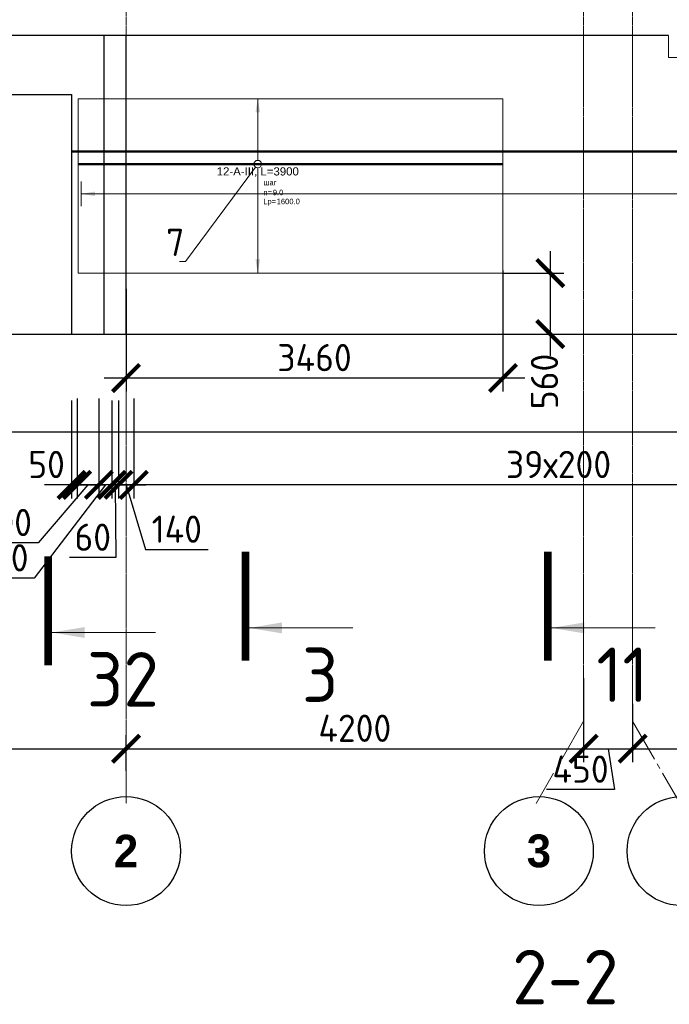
# Model space of a CAD drawing. Header units: millimetres. Extents: x 376598 to 1249954, y -318491 to -22134.
# Tile 205 of 256: x 584992 to 590956, y -49437 to -40401. Entities that reach past the tile are written whole.
import ezdxf
from ezdxf import colors
from ezdxf.entities.mleader import LeaderData, LeaderLine
from ezdxf.enums import TextEntityAlignment as Align
from ezdxf.math import Vec2, Vec3

# ---------------------------------------------------------------- set-up
doc = ezdxf.new("R2010")
doc.units = ezdxf.units.MM
doc.set_wipeout_variables(frame=1)
for name, pattern in [('______5', [1100, 800, -100, 100, -100]), ('________', [0]), ('ACAD_ISO02W100', [15, 12, -3]), ('осевая', [50.8, 31.75, -6.35, 6.35, -6.35])]:
    doc.linetypes.add(name, pattern=pattern)
for name, color, linetype, lineweight in [('Standard', 7, 'Continuous', 25), ('АрмСтер', 2, 'Continuous', 50), ('Оси', 40, '______5', 18), ('подоснова', 151, 'Continuous', 5), ('РАЗМЕРЫ', 1, 'Continuous', 9), ('Узлы', 7, 'Continuous', 0)]:
    doc.layers.add(name, color=color, linetype=linetype, lineweight=lineweight)
doc.layers.add('АрмСтер_атрибуты', color=2, linetype='Continuous', lineweight=0, plot=False)
doc.styles.add('Century Gothic', font='GOTHIC.TTF')
doc.styles.add('GOST-2.304_Type-B', font='GOST_Common.ttf')
doc.styles.get("Standard").update_dxf_attribs({"font": 'arial.ttf'})
doc.styles.add('Аннотативный', font='arial.ttf')
doc.dimstyles.new('СПДС', dxfattribs={"dimscale": 100, "dimtxt": 2.5, "dimasz": 2.5, "dimexe": 1.25, "dimexo": 0, "dimtad": 1, "dimdec": 0, "dimtxsty": 'GOST-2.304_Type-B', "dimblk": 'ARCHTICK', "dimcen": 2.5, "dimdle": 2, "dimadec": 0, "dimazin": 2, "dimtfac": 0.75, "dimtdec": 0, "dimtmove": 1, "dimatfit": 3, "dimfxl": 1, "dimtolj": 1, "dimarcsym": 1})

# ---------------------------------------------------------------- blocks, each defined once
blk = doc.blocks.new('NSY101')
at = {"color": 0, "linetype": 'ByBlock', "lineweight": -2}
blk.add_circle((0, 0), 50, dxfattribs=at)
blk = doc.blocks.new('_ArchTick')
at = {"color": 0, "linetype": 'ByBlock', "const_width": 0.15}
blk.add_lwpolyline([(-0.5, -0.5), (0.5, 0.5)], dxfattribs=at)
blk = doc.blocks.new('*D2431')
at = {"layer": 'DEFPOINTS', "color": 0, "lineweight": 0, "transparency": 16777216}
for p in [(581868.5, -46787.3), (585968.5, -47090.9), (585968.5, -47293.5)]:
    blk.add_point(p, dxfattribs=at)
at = {"layer": 'РАЗМЕРЫ', "color": 0, "lineweight": -2, "transparency": 16777216}
for p, q in [((581868.5, -46787.3), (581868.5, -47215.9)), ((585968.5, -47293.5), (585968.5, -46965.9)), ((581668.5, -47090.9), (586168.5, -47090.9))]:
    blk.add_line(p, q, dxfattribs=at)
at = {"layer": 'РАЗМЕРЫ', "color": 0, "lineweight": -2, "transparency": 16777216, "xscale": 250, "yscale": 250, "zscale": 250, "rotation": 180}
blk.add_blockref('_ArchTick', (581868.5, -47090.9), dxfattribs=at)
at = {"layer": 'РАЗМЕРЫ', "color": 0, "lineweight": -2, "transparency": 16777216, "xscale": 250, "yscale": 250, "zscale": 250}
blk.add_blockref('_ArchTick', (585968.5, -47090.9), dxfattribs=at)
at = {"layer": 'РАЗМЕРЫ', "color": 0, "lineweight": 0, "transparency": 16777216, "insert": (583918.5, -46903.4), "char_height": 250, "attachment_point": 5, "style": 'GOST-2.304_Type-B'}
blk.add_mtext('\\A1;4100', dxfattribs=at)
blk = doc.blocks.new('*D2432')
at = {"layer": 'DEFPOINTS', "color": 0, "lineweight": 0, "transparency": 16777216}
for p in [(590168.5, -46710.2), (590168.5, -47090.9), (585968.5, -47293.5)]:
    blk.add_point(p, dxfattribs=at)
at = {"layer": 'РАЗМЕРЫ', "color": 0, "lineweight": -2, "transparency": 16777216}
for p, q in [((590168.5, -46710.2), (590168.5, -47215.9)), ((585968.5, -47293.5), (585968.5, -46965.9)), ((585768.5, -47090.9), (590368.5, -47090.9))]:
    blk.add_line(p, q, dxfattribs=at)
at = {"layer": 'РАЗМЕРЫ', "color": 0, "lineweight": -2, "transparency": 16777216, "xscale": 250, "yscale": 250, "zscale": 250, "rotation": 180}
blk.add_blockref('_ArchTick', (585968.5, -47090.9), dxfattribs=at)
at = {"layer": 'РАЗМЕРЫ', "color": 0, "lineweight": -2, "transparency": 16777216, "xscale": 250, "yscale": 250, "zscale": 250}
blk.add_blockref('_ArchTick', (590168.5, -47090.9), dxfattribs=at)
at = {"layer": 'РАЗМЕРЫ', "color": 0, "lineweight": 0, "transparency": 16777216, "insert": (588068.5, -46903.4), "char_height": 250, "attachment_point": 5, "style": 'GOST-2.304_Type-B'}
blk.add_mtext('\\A1;4200', dxfattribs=at)
blk = doc.blocks.new('*D1979')
at = {"layer": 'DEFPOINTS', "color": 0, "lineweight": 0, "transparency": 16777216}
for p in [(590168.5, -46443.2), (590618.5, -47090.9), (590618.5, -47090.9)]:
    blk.add_point(p, dxfattribs=at)
at = {"layer": 'РАЗМЕРЫ', "color": 0, "lineweight": -2, "transparency": 16777216}
for p, q in [((590168.5, -46443.2), (590168.5, -47215.9)), ((589968.5, -47090.9), (590818.5, -47090.9)), ((590393.5, -47090.9), (590453.4, -47465.9)), ((590618.5, -47090.9), (590618.5, -47215.9)), ((590453.4, -47465.9), (589828.4, -47465.9))]:
    blk.add_line(p, q, dxfattribs=at)
at = {"layer": 'РАЗМЕРЫ', "color": 0, "lineweight": -2, "transparency": 16777216, "xscale": 250, "yscale": 250, "zscale": 250, "rotation": 180}
blk.add_blockref('_ArchTick', (590168.5, -47090.9), dxfattribs=at)
at = {"layer": 'РАЗМЕРЫ', "color": 0, "lineweight": -2, "transparency": 16777216, "xscale": 250, "yscale": 250, "zscale": 250}
blk.add_blockref('_ArchTick', (590618.5, -47090.9), dxfattribs=at)
at = {"layer": 'РАЗМЕРЫ', "color": 0, "lineweight": 0, "transparency": 16777216, "insert": (590140.9, -47278.4), "char_height": 250, "attachment_point": 5, "style": 'GOST-2.304_Type-B'}
blk.add_mtext('\\A1;450', dxfattribs=at)
blk = doc.blocks.new('*D2433')
at = {"layer": 'DEFPOINTS', "color": 0, "lineweight": 0, "transparency": 16777216}
for p in [(590618.5, -46679.4), (595218.5, -47090.9), (595218.5, -47220)]:
    blk.add_point(p, dxfattribs=at)
at = {"layer": 'РАЗМЕРЫ', "color": 0, "lineweight": -2, "transparency": 16777216}
for p, q in [((590618.5, -46679.4), (590618.5, -47215.9)), ((595218.5, -47220), (595218.5, -46965.9)), ((590418.5, -47090.9), (595418.5, -47090.9))]:
    blk.add_line(p, q, dxfattribs=at)
at = {"layer": 'РАЗМЕРЫ', "color": 0, "lineweight": -2, "transparency": 16777216, "xscale": 250, "yscale": 250, "zscale": 250, "rotation": 180}
blk.add_blockref('_ArchTick', (590618.5, -47090.9), dxfattribs=at)
at = {"layer": 'РАЗМЕРЫ', "color": 0, "lineweight": -2, "transparency": 16777216, "xscale": 250, "yscale": 250, "zscale": 250}
blk.add_blockref('_ArchTick', (595218.5, -47090.9), dxfattribs=at)
at = {"layer": 'РАЗМЕРЫ', "color": 0, "lineweight": 0, "transparency": 16777216, "insert": (592918.5, -46903.4), "char_height": 250, "attachment_point": 5, "style": 'GOST-2.304_Type-B'}
blk.add_mtext('\\A1;4600', dxfattribs=at)
blk = doc.blocks.new('*D2014')
at = {"layer": 'DEFPOINTS', "color": 0, "lineweight": 0, "transparency": 16777216}
for p in [(586038.4, -43876.6, -720), (593838.4, -43876.6, -720), (586038.4, -44669.9)]:
    blk.add_point(p, dxfattribs=at)
at = {"layer": 'РАЗМЕРЫ', "color": 0, "lineweight": -2, "transparency": 16777216}
for p, q in [((586038.4, -43876.6), (586038.4, -44794.9)), ((593838.4, -43876.6), (593838.4, -44794.9)), ((594038.4, -44669.9), (585838.4, -44669.9))]:
    blk.add_line(p, q, dxfattribs=at)
at = {"layer": 'РАЗМЕРЫ', "color": 0, "lineweight": -2, "transparency": 16777216, "xscale": 250, "yscale": 250, "zscale": 250, "rotation": 180}
blk.add_blockref('_ArchTick', (586038.4, -44669.9), dxfattribs=at)
at = {"layer": 'РАЗМЕРЫ', "color": 0, "lineweight": -2, "transparency": 16777216, "xscale": 250, "yscale": 250, "zscale": 250}
blk.add_blockref('_ArchTick', (593838.4, -44669.9), dxfattribs=at)
at = {"layer": 'РАЗМЕРЫ', "color": 0, "lineweight": 0, "transparency": 16777216, "insert": (589938.4, -44482.4), "char_height": 250, "attachment_point": 5, "style": 'GOST-2.304_Type-B'}
blk.add_mtext('\\A1;39х200', dxfattribs=at)
blk = doc.blocks.new('*D2015')
at = {"layer": 'DEFPOINTS', "color": 0, "lineweight": 0, "transparency": 16777216}
for p in [(585898.7, -43896.6, -360), (586038.4, -43876.6, -720), (585898.7, -44669.9)]:
    blk.add_point(p, dxfattribs=at)
at = {"layer": 'РАЗМЕРЫ', "color": 0, "lineweight": -2, "transparency": 16777216}
for p, q in [((585898.7, -43896.6), (585898.7, -44794.9)), ((586038.4, -43876.6), (586038.4, -44794.9)), ((586238.4, -44669.9), (585698.7, -44669.9)), ((585968.5, -44669.9), (586146.7, -45263.7)), ((586146.7, -45263.7), (586721.7, -45263.7))]:
    blk.add_line(p, q, dxfattribs=at)
at = {"layer": 'РАЗМЕРЫ', "color": 0, "lineweight": -2, "transparency": 16777216, "xscale": 250, "yscale": 250, "zscale": 250, "rotation": 180}
blk.add_blockref('_ArchTick', (585898.7, -44669.9), dxfattribs=at)
at = {"layer": 'РАЗМЕРЫ', "color": 0, "lineweight": -2, "transparency": 16777216, "xscale": 250, "yscale": 250, "zscale": 250}
blk.add_blockref('_ArchTick', (586038.4, -44669.9), dxfattribs=at)
at = {"layer": 'РАЗМЕРЫ', "color": 0, "lineweight": 0, "transparency": 16777216, "insert": (586434.2, -45076.2), "char_height": 250, "attachment_point": 5, "style": 'GOST-2.304_Type-B'}
blk.add_mtext('\\A1;140', dxfattribs=at)
blk = doc.blocks.new('*D2016')
at = {"layer": 'DEFPOINTS', "color": 0, "lineweight": 0, "transparency": 16777216}
for p in [(585838.4, -43896.6, -360), (585898.7, -43896.6, -360), (585838.4, -44669.9)]:
    blk.add_point(p, dxfattribs=at)
at = {"layer": 'РАЗМЕРЫ', "color": 0, "lineweight": -2, "transparency": 16777216}
for p, q in [((585838.4, -43896.6), (585838.4, -44794.9)), ((585898.7, -43896.6), (585898.7, -44794.9)), ((585838.4, -44669.9), (585588.4, -44669.9)), ((585898.7, -44669.9), (585838.4, -44669.9)), ((585898.7, -44669.9), (585838.4, -44669.9)), ((585868.5, -44669.9), (585874.9, -45337.7)), ((585898.7, -44669.9), (586148.7, -44669.9)), ((585874.9, -45337.7), (585449.9, -45337.7))]:
    blk.add_line(p, q, dxfattribs=at)
at = {"layer": 'РАЗМЕРЫ', "color": 0, "lineweight": -2, "transparency": 16777216, "xscale": 250, "yscale": 250, "zscale": 250}
blk.add_blockref('_ArchTick', (585838.4, -44669.9), dxfattribs=at)
at = {"layer": 'РАЗМЕРЫ', "color": 0, "lineweight": -2, "transparency": 16777216, "xscale": 250, "yscale": 250, "zscale": 250, "rotation": 180}
blk.add_blockref('_ArchTick', (585898.7, -44669.9), dxfattribs=at)
at = {"layer": 'РАЗМЕРЫ', "color": 0, "lineweight": 0, "transparency": 16777216, "insert": (585662.4, -45150.2), "char_height": 250, "attachment_point": 5, "style": 'GOST-2.304_Type-B'}
blk.add_mtext('\\A1;60', dxfattribs=at)
blk = doc.blocks.new('*D2017')
at = {"layer": 'DEFPOINTS', "color": 0, "lineweight": 0, "transparency": 16777216}
for p in [(585718.5, -43876.6), (585838.4, -43896.6, -360), (585718.5, -44669.9)]:
    blk.add_point(p, dxfattribs=at)
at = {"layer": 'РАЗМЕРЫ', "color": 0, "lineweight": -2, "transparency": 16777216}
for p, q in [((585718.5, -43876.6), (585718.5, -44794.9)), ((585838.4, -43896.6), (585838.4, -44794.9)), ((585778.4, -44669.9), (585125.3, -45526.7)), ((585718.5, -44669.9), (585468.5, -44669.9)), ((585838.4, -44669.9), (585718.5, -44669.9)), ((585838.4, -44669.9), (585718.5, -44669.9)), ((585838.4, -44669.9), (586088.4, -44669.9)), ((585125.3, -45526.7), (584575.3, -45526.7))]:
    blk.add_line(p, q, dxfattribs=at)
at = {"layer": 'РАЗМЕРЫ', "color": 0, "lineweight": -2, "transparency": 16777216, "xscale": 250, "yscale": 250, "zscale": 250}
blk.add_blockref('_ArchTick', (585718.5, -44669.9), dxfattribs=at)
at = {"layer": 'РАЗМЕРЫ', "color": 0, "lineweight": -2, "transparency": 16777216, "xscale": 250, "yscale": 250, "zscale": 250, "rotation": 180}
blk.add_blockref('_ArchTick', (585838.4, -44669.9), dxfattribs=at)
at = {"layer": 'РАЗМЕРЫ', "color": 0, "lineweight": 0, "transparency": 16777216, "insert": (584850.3, -45339.2), "char_height": 250, "attachment_point": 5, "style": 'GOST-2.304_Type-B'}
blk.add_mtext('\\A1;120', dxfattribs=at)
blk = doc.blocks.new('*D2018')
at = {"layer": 'DEFPOINTS', "color": 0, "lineweight": 0, "transparency": 16777216}
for p in [(585518.5, -43876.6), (585718.5, -43876.6), (585518.5, -44669.9)]:
    blk.add_point(p, dxfattribs=at)
at = {"layer": 'РАЗМЕРЫ', "color": 0, "lineweight": -2, "transparency": 16777216}
for p, q in [((585518.5, -43876.6), (585518.5, -44794.9)), ((585718.5, -43876.6), (585718.5, -44794.9)), ((585618.5, -44669.9), (585159.8, -45202.7)), ((585918.5, -44669.9), (585318.5, -44669.9)), ((585159.8, -45202.7), (584559.8, -45202.7))]:
    blk.add_line(p, q, dxfattribs=at)
at = {"layer": 'РАЗМЕРЫ', "color": 0, "lineweight": -2, "transparency": 16777216, "xscale": 250, "yscale": 250, "zscale": 250, "rotation": 180}
blk.add_blockref('_ArchTick', (585518.5, -44669.9), dxfattribs=at)
at = {"layer": 'РАЗМЕРЫ', "color": 0, "lineweight": -2, "transparency": 16777216, "xscale": 250, "yscale": 250, "zscale": 250}
blk.add_blockref('_ArchTick', (585718.5, -44669.9), dxfattribs=at)
at = {"layer": 'РАЗМЕРЫ', "color": 0, "lineweight": 0, "transparency": 16777216, "insert": (584859.8, -45015.2), "char_height": 250, "attachment_point": 5, "style": 'GOST-2.304_Type-B'}
blk.add_mtext('\\A1;200', dxfattribs=at)
blk = doc.blocks.new('*D2019')
at = {"layer": 'DEFPOINTS', "color": 0, "lineweight": 0, "transparency": 16777216}
for p in [(585468.5, -43896.9), (585518.5, -43876.6), (585468.5, -44669.9)]:
    blk.add_point(p, dxfattribs=at)
at = {"layer": 'РАЗМЕРЫ', "color": 0, "lineweight": -2, "transparency": 16777216}
for p, q in [((585468.5, -43896.9), (585468.5, -44794.9)), ((585518.5, -43876.6), (585518.5, -44794.9)), ((585468.5, -44669.9), (585218.5, -44669.9)), ((585518.5, -44669.9), (585468.5, -44669.9)), ((585518.5, -44669.9), (585768.5, -44669.9))]:
    blk.add_line(p, q, dxfattribs=at)
at = {"layer": 'РАЗМЕРЫ', "color": 0, "lineweight": -2, "transparency": 16777216, "xscale": 250, "yscale": 250, "zscale": 250}
blk.add_blockref('_ArchTick', (585468.5, -44669.9), dxfattribs=at)
at = {"layer": 'РАЗМЕРЫ', "color": 0, "lineweight": -2, "transparency": 16777216, "xscale": 250, "yscale": 250, "zscale": 250, "rotation": 180}
blk.add_blockref('_ArchTick', (585518.5, -44669.9), dxfattribs=at)
at = {"layer": 'РАЗМЕРЫ', "color": 0, "lineweight": 0, "transparency": 16777216, "insert": (585237.8, -44482.4), "char_height": 250, "attachment_point": 5, "style": 'GOST-2.304_Type-B'}
blk.add_mtext('\\A1;50', dxfattribs=at)
blk = doc.blocks.new('*U146')
at = {"layer": 'РАЗМЕРЫ'}
blk.add_line((112.5, 20400), (-112.5, 20400), dxfattribs=at)
at = {"layer": 'РАЗМЕРЫ', "ltscale": 15}
blk.add_line((0, -22800), (0, 20400), dxfattribs=at)
at = {"layer": 'РАЗМЕРЫ'}
blk.add_solid([(0, 20400), (20.9, 20274.8), (-20.9, 20274.8)], dxfattribs=at)
at = {"layer": 'АрмСтер_атрибуты', "style": 'Аннотативный', "flags": 8}
blk.add_attdef('ПОЗ', (110, 29.6), '', height=75, dxfattribs=at)
blk.add_attdef('НАИМЕНОВАНИЕ', text='', height=75, dxfattribs=at).set_placement((0, -29.3), align=Align.TOP_CENTER)
at = {"layer": 'АрмСтер_атрибуты', "color": 215, "style": 'Аннотативный'}
for tag, p, flags in [('ШАГ', (190.9, -194.2), 10), ('КОЛ', (138, -285.1), 8), ('ШИРИНА', (172.9, -367.8), 8)]:
    blk.add_attdef(tag, p, '', height=50, dxfattribs=dict(at, flags=flags))
at = {"layer": 'АрмСтер_атрибуты', "flags": 9}
for tag, p in [('МАССА', (-2096, -410.5)), ('ОБОЗНАЧЕНИЕ', (-2096, -524.4))]:
    blk.add_attdef(tag, p, '', height=75, dxfattribs=at)
blk = doc.blocks.new('*U147')
at = {"color": 0, "linetype": 'ByBlock', "lineweight": -2, "ltscale": 100}
blk.add_line((-33011.1, 0), (10438.9, 0), dxfattribs=at)
at = {"layer": 'АрмСтер_атрибуты', "flags": 9}
for tag, p in [('МАССА', (-3472.2, 4789.5)), ('ОБОЗНАЧЕНИЕ', (-3472.2, 4675.6))]:
    blk.add_attdef(tag, p, '', height=75, dxfattribs=at)
at = {"layer": 'АрмСтер_атрибуты', "style": 'Аннотативный', "flags": 8}
blk.add_attdef('ПОЗ', (110, 29.6), '', height=75, dxfattribs=at)
blk.add_attdef('НАИМЕНОВАНИЕ', text='', height=75, dxfattribs=at).set_placement((0, -29.3), align=Align.TOP_CENTER)
at = {"layer": 'АрмСтер_атрибуты', "color": 215, "style": 'Аннотативный'}
for tag, p, flags in [('ШАГ', (190.9, -194.2), 10), ('КОЛ', (138, -285.1), 8), ('ШИРИНА', (172.9, -367.8), 8)]:
    blk.add_attdef(tag, p, '', height=50, dxfattribs=dict(at, flags=flags))
blk = doc.blocks.new('*U754')
at = {"layer": 'РАЗМЕРЫ'}
for p, q in [((112.5, 600), (-112.5, 600)), ((112.5, -1000), (-112.5, -1000))]:
    blk.add_line(p, q, dxfattribs=at)
at = {"layer": 'РАЗМЕРЫ', "ltscale": 15}
blk.add_line((0, -1000), (0, 600), dxfattribs=at)
at = {"layer": 'РАЗМЕРЫ'}
for points in [[(0, 600), (20.9, 474.8), (-20.9, 474.8)], [(0, -1000), (20.9, -874.8), (-20.9, -874.8)]]:
    blk.add_solid(points, dxfattribs=at)
at = {"layer": 'АрмСтер_атрибуты', "color": 215, "ltscale": 15, "style": 'Аннотативный'}
for s, p in [('шаг', (51.4, -194.2)), ('n=', (51.4, -285.1)), ('Lр=', (50.2, -367.8))]:
    blk.add_text(s, height=50, dxfattribs=at).set_placement(p)
at = {"layer": 'АрмСтер_атрибуты', "flags": 9}
for tag, p in [('МАССА', (8339.5, 4789.5)), ('ОБОЗНАЧЕНИЕ', (8339.5, 4675.6))]:
    blk.add_attdef(tag, p, '', height=75, dxfattribs=at)
at = {"layer": 'АрмСтер_атрибуты', "style": 'Аннотативный', "flags": 8}
blk.add_attdef('ПОЗ', (110, 29.6), '', height=75, dxfattribs=at)
at = {"layer": 'АрмСтер_атрибуты', "color": 215, "style": 'Аннотативный'}
for tag, p, flags in [('ШАГ', (190.9, -194.2), 10), ('КОЛ', (138, -285.1), 8), ('ШИРИНА', (172.9, -367.8), 8)]:
    blk.add_attdef(tag, p, '', height=50, dxfattribs=dict(at, flags=flags))
at = {"linetype": 'Continuous', "lineweight": 0}
blk.add_wipeout([(35, 0), (28.3, 20.6), (10.8, 33.3), (-10.8, 33.3), (-28.3, 20.6), (-35, 0), (-28.3, -20.6), (-10.8, -33.3), (10.8, -33.3), (28.3, -20.6)], dxfattribs=at)
at = {"color": 0, "linetype": 'ByBlock', "lineweight": -2, "ltscale": 100}
blk.add_line((-1649.4, 0), (2250.6, 0), dxfattribs=at)
at = {"layer": 'РАЗМЕРЫ'}
blk.add_circle((0, 0), 35, dxfattribs=at)
at = {"layer": 'АрмСтер_атрибуты', "style": 'Аннотативный', "flags": 8}
blk.add_attdef('НАИМЕНОВАНИЕ', text='', height=75, dxfattribs=at).set_placement((0, -29.3), align=Align.TOP_CENTER)
blk = doc.blocks.new('_None')
blk = doc.blocks.new('*D2125')
at = {"layer": 'DEFPOINTS', "color": 0, "lineweight": 0, "transparency": 16777216}
for p in [(589426.5, -42725.9, -720), (589550.8, -43286.4), (589862.8, -43286.4)]:
    blk.add_point(p, dxfattribs=at)
at = {"layer": 'РАЗМЕРЫ', "color": 0, "lineweight": -2, "transparency": 16777216}
for p, q in [((589862.8, -42525.9), (589862.8, -43486.4)), ((589426.5, -42725.9), (589987.8, -42725.9)), ((589550.8, -43286.4), (589987.8, -43286.4))]:
    blk.add_line(p, q, dxfattribs=at)
at = {"layer": 'РАЗМЕРЫ', "color": 0, "lineweight": -2, "transparency": 16777216, "xscale": 250, "yscale": 250, "zscale": 250}
for p, rotation in [((589862.8, -42725.9), 90), ((589862.8, -43286.4), 270)]:
    blk.add_blockref('_ArchTick', p, dxfattribs=dict(at, rotation=rotation))
at = {"layer": 'РАЗМЕРЫ', "color": 0, "lineweight": 0, "transparency": 16777216, "insert": (589809.3, -43721), "char_height": 250, "attachment_point": 5, "rotation": 90, "style": 'GOST-2.304_Type-B'}
blk.add_mtext('\\A1;560', dxfattribs=at)
blk = doc.blocks.new('*D2126')
at = {"layer": 'DEFPOINTS', "color": 0, "lineweight": 0, "transparency": 16777216}
for p in [(589428.1, -42703.5, -715.3), (585968.5, -42869.6), (585968.5, -43689.1)]:
    blk.add_point(p, dxfattribs=at)
at = {"layer": 'РАЗМЕРЫ', "color": 0, "lineweight": -2, "transparency": 16777216}
for p, q in [((589428.1, -42703.5), (589428.1, -43814.1)), ((585968.5, -42869.6), (585968.5, -43814.1)), ((589628.1, -43689.1), (585768.5, -43689.1))]:
    blk.add_line(p, q, dxfattribs=at)
at = {"layer": 'РАЗМЕРЫ', "color": 0, "lineweight": -2, "transparency": 16777216, "xscale": 250, "yscale": 250, "zscale": 250, "rotation": 180}
blk.add_blockref('_ArchTick', (585968.5, -43689.1), dxfattribs=at)
at = {"layer": 'РАЗМЕРЫ', "color": 0, "lineweight": -2, "transparency": 16777216, "xscale": 250, "yscale": 250, "zscale": 250}
blk.add_blockref('_ArchTick', (589428.1, -43689.1), dxfattribs=at)
at = {"layer": 'РАЗМЕРЫ', "color": 0, "lineweight": 0, "transparency": 16777216, "insert": (587698.3, -43501.6), "char_height": 250, "attachment_point": 5, "style": 'GOST-2.304_Type-B'}
blk.add_mtext('\\A1;3460', dxfattribs=at)

msp = doc.modelspace()

# ---------------------------------------------------------------- linework, layer by layer
at = {"color": 7, "linetype": 'Continuous', "lineweight": 25, "transparency": 33554687}
for p, q in [((581568.5, -43286.5), (629218.5, -43286.5)), ((629218.5, -44186.5), (581568.5, -44186.5))]:
    msp.add_line(p, q, dxfattribs=at)
at = {"layer": 'Standard', "color": 7, "linetype": '________', "lineweight": 25, "transparency": 33554687}
for p, q in [((590948.6, -40546.5), (581618.5, -40546.5)), ((585768.5, -43286.5), (585768.5, -40546.5)), ((585968.5, -43286.5), (585968.5, -40546.5)), ((584468.5, -41086.5), (585468.5, -41086.5)), ((585468.5, -41086.5), (585468.5, -43286.5))]:
    msp.add_line(p, q, dxfattribs=at)
at = {"layer": 'Оси', "color": 16, "linetype": 'осевая', "lineweight": 0, "ltscale": 0.5, "transparency": 33554687}
for p, q in [((585968.5, -38144.1), (585968.5, -47595.1)), ((590168.5, -38144.1), (590168.5, -46839.6)), ((590618.5, -38144.1), (590618.5, -46839.6))]:
    msp.add_line(p, q, dxfattribs=at)
at = {"layer": 'Оси', "color": 16, "linetype": '______5', "lineweight": 0, "ltscale": 0.5, "transparency": 33554687}
for p, q in [((590168.5, -46839.6), (589732.4, -47595.1)), ((590618.5, -46839.6), (591054.7, -47595.1))]:
    msp.add_line(p, q, dxfattribs=at)
at = {"layer": 'Узлы', "color": 1, "linetype": 'Continuous', "lineweight": 0}
for p, q in [((587100.1, -45982.6, -320), (588050.1, -45982.6, -320)), ((589874.6, -45982.6, -320), (590824.6, -45982.6, -320)), ((585288.7, -46024.6, 760), (586238.7, -46024.6, 760))]:
    msp.add_line(p, q, dxfattribs=at)
at = {"layer": 'Узлы', "color": 1, "linetype": 'Continuous', "lineweight": 0, "const_width": 70}
for points, elevation in [([(587065.1, -46282.6), (587065.1, -45282.6)], -320), ([(589839.6, -46282.6), (589839.6, -45282.6)], -320), ([(585253.7, -46324.6), (585253.7, -45324.6)], 760)]:
    msp.add_lwpolyline(points, dxfattribs=dict(at, elevation=elevation))
at = {"layer": 'Узлы', "color": 1, "linetype": 'Continuous', "lineweight": 0}
for points in [[(585288.7, -46024.6, 760), (585589.2, -46074.9, 760), (585589.2, -45974.4, 760)], [(587100.1, -45982.6, -320), (587400.6, -46032.9, -320), (587400.6, -45932.3, -320)], [(589874.6, -45982.6, -320), (590175.1, -46032.9, -320), (590175.1, -45932.3, -320)]]:
    msp.add_solid(points, dxfattribs=at)

# ---------------------------------------------------------------- block references
at = {"layer": 'Оси', "color": 16, "linetype": 'Continuous', "lineweight": 25, "transparency": 33554687, "xscale": 9.999999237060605, "yscale": 9.999999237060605, "zscale": 9.999999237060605}
for p in [(585968, -48030.9), (589758, -48030.9), (591068, -48030.9)]:
    msp.add_blockref('NSY101', p, dxfattribs=at)

# ---------------------------------------------------------------- texts
at = {"layer": 'Оси', "color": 16, "linetype": 'Continuous', "lineweight": 25, "transparency": 33554687, "char_height": 300, "width": 385, "attachment_point": 5, "style": 'Century Gothic'}
for s, insert in [('\\A1;{\\fCentury Gothic|i0|b1;\\H300.000000;\\W1.000000;\\C16;2}\\P', (585968, -48030.9)), ('\\A1;{\\fCentury Gothic|i0|b1;\\H300.000000;\\W1.000000;\\C16;3}\\P', (589758, -48030.9))]:
    msp.add_mtext(s, dxfattribs=dict(at, insert=insert))
at = {"layer": 'РАЗМЕРЫ', "insert": (590000.7, -49186.8), "char_height": 500, "attachment_point": 5, "style": 'GOST-2.304_Type-B'}
msp.add_mtext_dynamic_manual_height_columns('2-2', width=3941.213, gutter_width=625, heights=[0], dxfattribs=at)
at = {"layer": 'Узлы', "color": 1, "linetype": 'Continuous', "lineweight": 0, "char_height": 500, "attachment_point": 5, "style": 'GOST-2.304_Type-B'}
for s, insert in [('3', (587750.1, -46412.6, -320)), ('11', (590524.6, -46412.6, -320)), ('32', (585938.7, -46454.6, 760))]:
    msp.add_mtext_dynamic_manual_height_columns(s, width=723.88, gutter_width=25, heights=[0], dxfattribs=dict(at, insert=insert))

# ---------------------------------------------------------------- dimensions: what is measured, and where the dimension line sits
at = {"layer": 'РАЗМЕРЫ', "color": 1, "lineweight": 0}
for base, p1, p2, picture, middle in [((585718.5, -44669.9), (585838.4, -43896.6, -360), (585718.5, -43876.6), '*D2017', (585062.8, -45526.7)), ((585518.5, -44669.9), (585718.5, -43876.6), (585518.5, -43876.6), '*D2018', (585097.3, -45202.7)), ((585468.5, -44669.9), (585518.5, -43876.6), (585468.5, -43896.9), '*D2019', (585237.8, -44669.9)), ((585838.4, -44669.9), (585898.7, -43896.6, -360), (585838.4, -43896.6, -360), '*D2016', (585812.4, -45337.7)), ((590618.5, -47090.9), (590168.5, -46443.2), (590618.5, -47090.9), '*D1979', (590390.9, -47465.9))]:
    dim = msp.add_linear_dim(base=base, p1=p1, p2=p2, dimstyle='СПДС', dxfattribs=at)
    dim.commit()
    dim.dimension.update_dxf_attribs({"geometry": picture, "text_midpoint": middle, "dimtype": 160})
for base, p1, p2, picture, middle in [((585898.7, -44669.9), (586038.4, -43876.6, -720), (585898.7, -43896.6, -360), '*D2015', (586209.2, -45076.2)), ((590168.5, -47090.9), (585968.5, -47293.5), (590168.5, -46710.2), '*D2432', (588068.5, -46903.4)), ((595218.5, -47090.9), (590618.5, -46679.4), (595218.5, -47220), '*D2433', (592918.5, -46903.4)), ((585968.5, -47090.9), (581868.5, -46787.3), (585968.5, -47293.5), '*D2431', (583918.5, -46903.4))]:
    dim = msp.add_linear_dim(base=base, p1=p1, p2=p2, dimstyle='СПДС', dxfattribs=at)
    dim.commit()
    dim.dimension.update_dxf_attribs({"geometry": picture, "text_midpoint": middle})
dim = msp.add_linear_dim(base=(586038.4, -44669.9), p1=(593838.4, -43876.6, -720), p2=(586038.4, -43876.6, -720), text='39х200', dimstyle='СПДС', dxfattribs=at)
dim.commit()
dim.dimension.update_dxf_attribs({"geometry": '*D2014', "text_midpoint": (589938.4, -44482.4)})

# ---------------------------------------------------------------- next in the draw order: block references
at = {"layer": 'АрмСтер', "ltscale": 15, "rotation": 90}
msp.add_blockref('*U146', (605956.5, -41998.9, -360), dxfattribs=at)

# ---------------------------------------------------------------- next in the draw order: linework, layer by layer
at = {"layer": 'РАЗМЕРЫ', "color": 4}
msp.add_lwpolyline([(594068.5, -40546.5), (594068.5, -40746.5), (590948.6, -40746.5), (590948.6, -40546.5)], dxfattribs=at)

# ---------------------------------------------------------------- next in the draw order: block references
at = {"layer": 'АрмСтер', "ltscale": 15}
msp.add_blockref('*U147', (618480.1, -41611, -720), dxfattribs=at)

# ---------------------------------------------------------------- next in the draw order: block references
ref = msp.add_blockref('*U754', (587177.3, -41726, -720), dxfattribs=at)
ref.add_attrib('НАИМЕНОВАНИЕ', '12-A-III, L=3900', dxfattribs={"layer": 'АрмСтер_атрибуты', "height": 75, "style": 'Аннотативный', "flags": 8}).set_placement((587177.3, -41755.4, -720), align=Align.TOP_CENTER)
ref.add_attrib('КОЛ', '9.0', (587315.3, -42011.2, -720), dxfattribs={"layer": 'АрмСтер_атрибуты', "color": 215, "height": 50, "style": 'Аннотативный', "flags": 8})
ref.add_attrib('ШИРИНА', '1600.0', (587350.2, -42093.8, -720), dxfattribs={"layer": 'АрмСтер_атрибуты', "color": 215, "height": 50, "style": 'Аннотативный', "flags": 8})

# ---------------------------------------------------------------- next in the draw order: linework, layer by layer
at = {"layer": 'РАЗМЕРЫ', "color": 4, "linetype": 'ACAD_ISO02W100', "ltscale": 0.5, "elevation": -720}
msp.add_lwpolyline([(585527.8, -41126), (589427.8, -41126), (589427.8, -42726), (585527.8, -42726)], close=True, dxfattribs=at)

# ---------------------------------------------------------------- next in the draw order: dimensions: what is measured, and where the dimension line sits
at = {"layer": 'РАЗМЕРЫ', "color": 4, "lineweight": 0}
dim = msp.add_linear_dim(base=(589862.8379, -43286.3843), p1=(589426.4976, -42725.938, -720), p2=(589550.8365, -43286.3843), angle=90, dimstyle='СПДС', dxfattribs=at)
dim.commit()
dim.dimension.update_dxf_attribs({"geometry": '*D2125', "text_midpoint": (589996.7727, -43720.9869), "dimtype": 160})
dim = msp.add_linear_dim(base=(585968.5, -43689.1), p1=(589428.1, -42703.5, -715.3), p2=(585968.5, -42869.6), dimstyle='СПДС', dxfattribs=at)
dim.commit()
dim.dimension.update_dxf_attribs({"geometry": '*D2126', "text_midpoint": (587698.3, -43501.6)})

# ---------------------------------------------------------------- next in the draw order: leaders
at = {"layer": 'подоснова'}
ml = msp.add_multileader_mtext('Standard', dxfattribs=at)
ml.set_content('7', color=256, style='GOST-2.304_Type-B')
ml.set_leader_properties(color=256, linetype='ByLayer', lineweight=15)
ml.set_arrow_properties(name='NONE')
ml.build(insert=Vec2(0, 0))
ml.multileader.update_dxf_attribs({"text_left_attachment_type": 6, "text_right_attachment_type": 6, "dogleg_length": 10, "arrow_head_size": 18})
ctx = ml.context
ctx.base_point, ctx.char_height, ctx.arrow_head_size, ctx.landing_gap_size, ctx.plane_origin = Vec3(586337.7, -42619.3), 250, 18, 20, Vec3(586716.9, -39919.3)
ctx.left_attachment, ctx.right_attachment, ctx.text_align_type = 6, 6, 1
notes = []
notes.append((ctx, [(1, (1, 1, 0), (586512.9, -42619.3), (-1, 0), 10, [(0, [(587157.7, -41752.9)], 0, [])])]))
ctx.mtext.insert, ctx.mtext.width, ctx.mtext.alignment, ctx.mtext.flow_direction = Vec3(586420.3, -42319.3), 22.898, 2, 5
for ctx, leaders in notes:
    for number, flags, end, landing, length, lines in leaders:
        leader = LeaderData()
        leader.index, (leader.has_last_leader_line, leader.has_dogleg_vector, leader.attachment_direction) = number, flags
        leader.last_leader_point, leader.dogleg_vector, leader.dogleg_length = Vec3(end), Vec3(landing), length
        for number, points, colour, breaks in lines:
            line = LeaderLine()
            line.index, line.vertices, line.color, line.breaks = number, Vec3.list(points), colors.encode_raw_color(colour), breaks
            leader.lines.append(line)
        ctx.leaders.append(leader)

doc.saveas('drawing.dxf')
